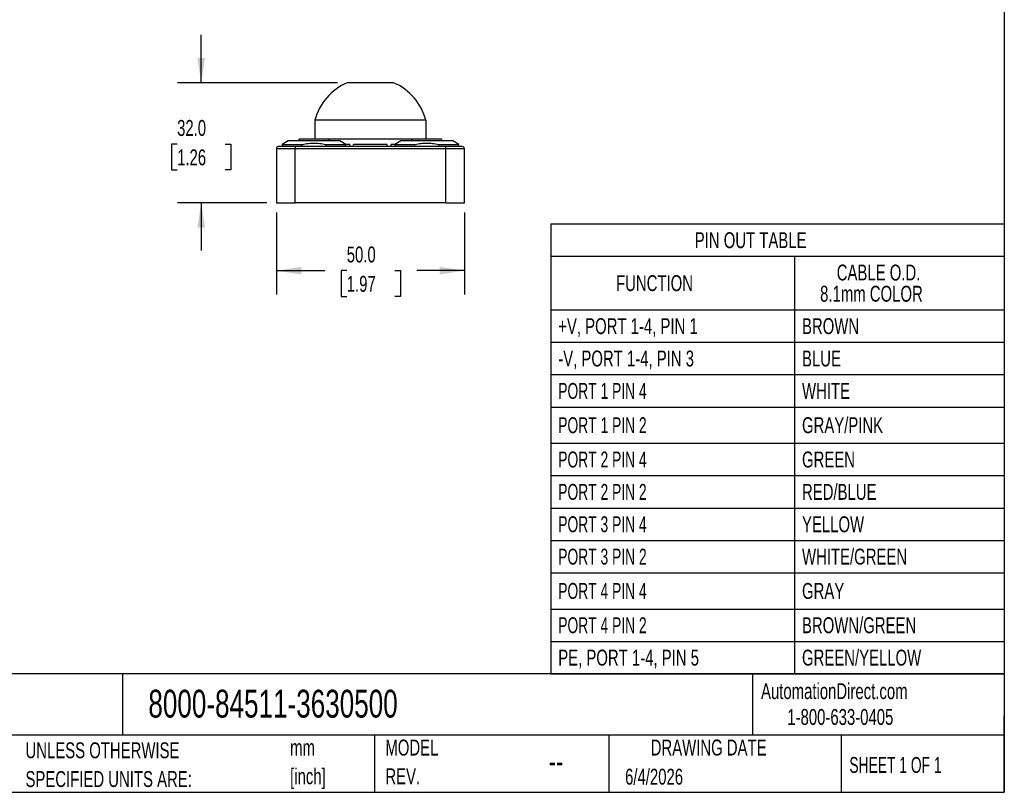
# Model space of a CAD drawing. Header units: millimetres. Extents: x 13 to 546, y 13 to 419.
# Tile 3 of 5: x 284 to 546, y 13 to 218. Entities that reach past the tile are written whole.
import ezdxf

# ---------------------------------------------------------------- set-up
doc = ezdxf.new("R2010")
doc.units = ezdxf.units.MM
doc.header["$LTSCALE"] = 2
doc.linetypes.add('SLD-Solid', pattern=[0])
doc.layers.add('DIMENSIONS', color=140, linetype='SLD-Solid', lineweight=25)
doc.layers.add('TEXT', color=140, linetype='SLD-Solid', lineweight=25)
doc.styles.add('SLDTEXTSTYLE0', font='TXT', dxfattribs={"width": 0.7})
doc.styles.add('SLDTEXTSTYLE1', font='TXT', dxfattribs={"width": 0.65})
doc.dimstyles.new('SLDDIMSTYLE0', dxfattribs={"dimtxt": 4.316016, "dimasz": 6.604, "dimexe": 0, "dimexo": 0.0625, "dimgap": 1.079004, "dimtad": 0, "dimtih": 1, "dimtoh": 1, "dimdec": 1, "dimrnd": 1e-09, "dimzin": 4, "dimdsep": 46, "dimtxsty": 'SLDTEXTSTYLE0', "dimsah": 1, "dimcen": 0.09, "dimadec": 0, "dimazin": 1, "dimtfac": 1, "dimtdec": 1, "dimtofl": 0, "dimtmove": 0, "dimatfit": 3, "dimfxl": 0, "dimfrac": 2, "dimtolj": 1, "dimtzin": 12, "dimarcsym": 0})
doc.dimstyles.new('SLDDIMSTYLE2', dxfattribs={"dimtxt": 4.316016, "dimasz": 6.604, "dimexe": 0, "dimexo": 0.0625, "dimgap": 1.079004, "dimtad": 0, "dimtih": 1, "dimtoh": 1, "dimdec": 1, "dimrnd": 1e-09, "dimzin": 4, "dimdsep": 46, "dimtxsty": 'SLDTEXTSTYLE0', "dimsah": 1, "dimcen": 0.09, "dimadec": 0, "dimazin": 1, "dimtfac": 1, "dimtdec": 1, "dimtmove": 0, "dimatfit": 0, "dimfxl": 0, "dimfrac": 2, "dimtolj": 1, "dimtzin": 12, "dimarcsym": 0})

# ---------------------------------------------------------------- blocks, each defined once
blk = doc.blocks.new('SW_NOTE_0')
at = {"layer": 'TEXT', "color": 0, "char_height": 4.233, "attachment_point": 1, "style": 'SLDTEXTSTYLE0'}
for s, insert in [('mm', (0, 5.46)), ('[inch]', (0, -2.19))]:
    blk.add_mtext(s, dxfattribs=dict(at, insert=insert))
blk = doc.blocks.new('SW_NOTE_0_1')
at = {"layer": 'TEXT', "color": 0, "char_height": 4.2333, "attachment_point": 1, "style": 'SLDTEXTSTYLE0'}
for s, insert in [('UNLESS OTHERWISE', (0, 5.46)), ('SPECIFIED UNITS ARE:', (0, -2.19))]:
    blk.add_mtext(s, dxfattribs=dict(at, insert=insert))
blk = doc.blocks.new('SW_NOTE_0_6')
at = {"layer": 'TEXT', "color": 0, "char_height": 4.233, "attachment_point": 1, "style": 'SLDTEXTSTYLE0'}
for s, insert in [('MODEL', (0, 5.46)), ('REV.', (0, -2.19))]:
    blk.add_mtext(s, dxfattribs=dict(at, insert=insert))
blk = doc.blocks.new('SW_TABLEANNOTATION_0')
at = {"layer": 'TEXT', "color": 0}
for p, q in [((0, 0), (0, -8.62)), ((0, 0), (64.84, 0)), ((64.84, 0), (120.58, 0)), ((120.58, 0), (120.58, -8.62)), ((0, -8.62), (0, -22.88)), ((0, -8.62), (64.84, -8.62)), ((64.84, -8.62), (64.84, -22.88)), ((64.84, -8.62), (120.58, -8.62)), ((120.58, -8.62), (120.58, -22.88)), ((0, -22.88), (0, -31.5)), ((0, -22.88), (64.84, -22.88)), ((64.84, -22.88), (64.84, -31.5)), ((64.84, -22.88), (120.58, -22.88)), ((120.58, -22.88), (120.58, -31.5)), ((0, -31.5), (0, -40.11)), ((0, -31.5), (64.84, -31.5)), ((64.84, -31.5), (64.84, -40.11)), ((64.84, -31.5), (120.58, -31.5)), ((120.58, -31.5), (120.58, -40.11)), ((0, -40.11), (0, -48.73)), ((0, -40.11), (64.84, -40.11)), ((64.84, -40.11), (64.84, -48.73)), ((64.84, -40.11), (120.58, -40.11)), ((120.58, -40.11), (120.58, -48.73)), ((0, -48.73), (0, -58.38)), ((0, -48.73), (64.84, -48.73)), ((64.84, -48.73), (64.84, -58.38)), ((64.84, -48.73), (120.58, -48.73)), ((120.58, -48.73), (120.58, -58.38)), ((0, -58.38), (0, -66.99)), ((0, -58.38), (64.84, -58.38)), ((64.84, -58.38), (64.84, -66.99)), ((64.84, -58.38), (120.58, -58.38)), ((120.58, -58.38), (120.58, -66.99)), ((0, -66.99), (0, -75.61)), ((0, -66.99), (64.84, -66.99)), ((64.84, -66.99), (64.84, -75.61)), ((64.84, -66.99), (120.58, -66.99)), ((120.58, -66.99), (120.58, -75.61)), ((0, -75.61), (0, -84.23)), ((0, -75.61), (64.84, -75.61)), ((64.84, -75.61), (64.84, -84.23)), ((64.84, -75.61), (120.58, -75.61)), ((120.58, -75.61), (120.58, -84.23)), ((0, -84.23), (0, -92.85)), ((0, -84.23), (64.84, -84.23)), ((64.84, -84.23), (64.84, -92.85)), ((64.84, -84.23), (120.58, -84.23)), ((120.58, -84.23), (120.58, -92.85)), ((0, -92.85), (0, -102.49)), ((0, -92.85), (64.84, -92.85)), ((64.84, -92.85), (64.84, -102.49)), ((64.84, -92.85), (120.58, -92.85)), ((120.58, -92.85), (120.58, -102.49)), ((0, -102.49), (0, -111.11)), ((0, -102.49), (64.84, -102.49)), ((64.84, -102.49), (64.84, -111.11)), ((64.84, -102.49), (120.58, -102.49)), ((120.58, -102.49), (120.58, -111.11)), ((0, -111.11), (0, -119.73)), ((0, -111.11), (64.84, -111.11)), ((64.84, -111.11), (64.84, -119.73)), ((64.84, -111.11), (120.58, -111.11)), ((120.58, -111.11), (120.58, -119.73)), ((0, -119.73), (64.84, -119.73)), ((64.84, -119.73), (120.58, -119.73))]:
    blk.add_line(p, q, dxfattribs=at)
at = {"layer": 'TEXT', "color": 0, "attachment_point": 1}
for s, insert, char_height, style in [('PIN OUT TABLE', (38.31, -2.2), 4.2333, 'SLDTEXTSTYLE0'), ('CABLE O.D.', (76.08, -10.82), 4.233, 'SLDTEXTSTYLE0'), ('FUNCTION', (17.38, -13.64), 4.233, 'SLDTEXTSTYLE0'), ('8.1mm COLOR', (71.66, -16.46), 4.2333, 'SLDTEXTSTYLE0'), ('+V, PORT 1-4, PIN 1', (2, -25.08), 4.2333, 'SLDTEXTSTYLE0'), ('BROWN', (66.84, -25.08), 4.233, 'SLDTEXTSTYLE0'), ('-V, PORT 1-4, PIN 3', (2, -33.7), 4.2333, 'SLDTEXTSTYLE0'), ('BLUE', (66.84, -33.7), 4.233, 'SLDTEXTSTYLE0'), ('PORT 1 PIN 4', (2, -42.32), 4.2333, 'SLDTEXTSTYLE1'), ('WHITE', (66.84, -42.32), 4.233, 'SLDTEXTSTYLE0'), ('PORT 1 PIN 2', (2, -51.45), 4.2333, 'SLDTEXTSTYLE1'), ('GRAY/PINK', (66.84, -51.45), 4.233, 'SLDTEXTSTYLE0'), ('PORT 2 PIN 4', (2, -60.58), 4.2333, 'SLDTEXTSTYLE1'), ('GREEN', (66.84, -60.58), 4.233, 'SLDTEXTSTYLE0'), ('PORT 2 PIN 2', (2, -69.2), 4.2333, 'SLDTEXTSTYLE1'), ('RED/BLUE', (66.84, -69.2), 4.233, 'SLDTEXTSTYLE0'), ('PORT 3 PIN 4', (2, -77.81), 4.2333, 'SLDTEXTSTYLE1'), ('YELLOW', (66.84, -77.81), 4.233, 'SLDTEXTSTYLE0'), ('PORT 3 PIN 2', (2, -86.43), 4.2333, 'SLDTEXTSTYLE1'), ('WHITE/GREEN', (66.84, -86.43), 4.2333, 'SLDTEXTSTYLE0'), ('PORT 4 PIN 4', (2, -95.56), 4.2333, 'SLDTEXTSTYLE1'), ('GRAY', (66.84, -95.56), 4.233, 'SLDTEXTSTYLE0'), ('PORT 4 PIN 2', (2, -104.69), 4.2333, 'SLDTEXTSTYLE1'), ('BROWN/GREEN', (66.84, -104.69), 4.2333, 'SLDTEXTSTYLE0'), ('PE, PORT 1-4, PIN 5', (2, -113.31), 4.2333, 'SLDTEXTSTYLE0'), ('GREEN/YELLOW', (66.84, -113.31), 4.2333, 'SLDTEXTSTYLE0')]:
    blk.add_mtext(s, dxfattribs=dict(at, insert=insert, char_height=char_height, style=style))
blk = doc.blocks.new('_D_6')
at = {"layer": 'DIMENSIONS'}
for p, q in [((352.48, 167.04), (352.48, 145.2)), ((402.48, 167.04), (402.48, 145.2)), ((352.48, 151.55), (365.34, 151.55)), ((371.19, 151.55), (369.74, 151.55)), ((369.74, 151.55), (369.74, 144.69)), ((384.01, 151.55), (385.46, 151.55)), ((385.46, 151.55), (385.46, 144.69)), ((402.48, 151.55), (389.86, 151.55)), ((369.74, 144.69), (371.19, 144.69)), ((385.46, 144.69), (384.01, 144.69))]:
    blk.add_line(p, q, dxfattribs=at)
for points in [[(352.48, 151.55), (359.08, 150.53), (359.08, 152.56)], [(402.48, 151.55), (395.87, 152.56), (395.87, 150.53)]]:
    blk.add_solid(points, dxfattribs=at)
at = {"layer": 'DIMENSIONS', "char_height": 4.233, "attachment_point": 1, "style": 'SLDTEXTSTYLE0'}
for s, insert in [('50.0', (371.19, 157.97)), ('1.97', (371.19, 150.15))]:
    blk.add_mtext(s, dxfattribs=dict(at, insert=insert))
blk = doc.blocks.new('_D_7')
at = {"layer": 'DIMENSIONS'}
for p, q in [((332.48, 201.58), (332.48, 214.28)), ((368.77, 201.58), (326.13, 201.58)), ((326.07, 185.22), (324.62, 185.22)), ((324.62, 185.22), (324.62, 178.36)), ((338.89, 185.22), (340.34, 185.22)), ((340.34, 185.22), (340.34, 178.36)), ((324.62, 178.36), (326.07, 178.36)), ((340.34, 178.36), (338.89, 178.36)), ((349.94, 169.58), (326.13, 169.58)), ((332.48, 169.58), (332.48, 156.88))]:
    blk.add_line(p, q, dxfattribs=at)
for points in [[(332.48, 201.58), (333.49, 208.19), (331.46, 208.19)], [(332.48, 169.58), (331.46, 162.98), (333.49, 162.98)]]:
    blk.add_solid(points, dxfattribs=at)
at = {"layer": 'DIMENSIONS', "char_height": 4.233, "attachment_point": 1, "style": 'SLDTEXTSTYLE0'}
for s, insert in [('32.0', (326.07, 191.65)), ('1.26', (326.07, 183.82))]:
    blk.add_mtext(s, dxfattribs=dict(at, insert=insert))

msp = doc.modelspace()

# ---------------------------------------------------------------- linework, layer by layer
for p, q in [((383.65, 201.58), (371.31, 201.58)), ((392.25, 191.58), (362.71, 191.58)), ((362.71, 191.58), (362.71, 186.58)), ((392.25, 191.58), (392.25, 186.58)), ((355.58, 186.08), (353.98, 185.16)), ((369.38, 186.08), (355.58, 186.08)), ((358.56, 186.58), (358.38, 186.08)), ((366.4, 186.58), (358.56, 186.58)), ((366.58, 186.08), (366.4, 186.58)), ((388.61, 186.58), (366.4, 186.58)), ((370.98, 185.16), (369.38, 186.08)), ((385.58, 186.08), (383.98, 185.16)), ((399.38, 186.08), (385.58, 186.08)), ((396.4, 186.58), (388.61, 186.58)), ((396.58, 186.08), (396.4, 186.58)), ((400.98, 185.16), (399.38, 186.08)), ((352.48, 184.08), (352.48, 169.58)), ((352.48, 184.08), (357.48, 184.08)), ((357.48, 184.58), (352.98, 184.58)), ((353.98, 185.16), (353.98, 184.58)), ((353.98, 185.16), (359.34, 185.16)), ((397.48, 184.58), (357.48, 184.58)), ((357.48, 184.58), (357.48, 184.08)), ((357.48, 169.58), (357.48, 184.08)), ((357.48, 184.08), (397.48, 184.08)), ((359.34, 184.58), (359.34, 185.16)), ((365.62, 185.16), (370.98, 185.16)), ((365.62, 185.16), (365.62, 184.58)), ((370.98, 184.58), (370.98, 185.16)), ((371.98, 185.08), (370.98, 185.08)), ((371.98, 184.58), (371.98, 185.08)), ((372.98, 184.61), (372, 184.59)), ((372.98, 184.58), (372.98, 185.08)), ((381.98, 185.08), (372.98, 185.08)), ((381.98, 184.58), (381.98, 185.08)), ((382.98, 184.59), (381.98, 184.63)), ((382.98, 184.58), (382.98, 185.08)), ((383.98, 185.08), (382.98, 185.08)), ((383.98, 185.16), (383.98, 184.58)), ((383.98, 185.16), (389.34, 185.16)), ((389.34, 184.58), (389.34, 185.16)), ((395.62, 185.16), (400.98, 185.16)), ((395.62, 185.16), (395.62, 184.58)), ((401.98, 184.58), (397.48, 184.58)), ((397.48, 184.58), (397.48, 184.08)), ((397.48, 184.08), (402.48, 184.08)), ((397.48, 184.08), (397.48, 169.58)), ((400.98, 184.58), (400.98, 185.16)), ((402.48, 169.58), (402.48, 184.08)), ((352.48, 169.58), (357.48, 169.58)), ((397.48, 169.58), (357.48, 169.58)), ((397.48, 169.58), (402.48, 169.58))]:
    msp.add_line(p, q)
for centre, radius, start, end in [((377.48, 187.58), 15.3, 113.7896, 164.8446), ((377.48, 187.58), 15.3, 15.1554, 66.2104), ((352.98, 184.08), 0.5, 90, 180), ((401.98, 184.08), 0.5, 0, 90)]:
    msp.add_arc(centre, radius, start, end)
msp.add_open_spline([(388.43, 186.08), (388.49, 186.25), (388.55, 186.41), (388.61, 186.58)], degree=3)
for points in [[(359.34, 185.16), (359.9, 185.28), (360.44, 185.36), (361.47, 185.48), (361.97, 185.5), (362.98, 185.5), (363.49, 185.48), (364.52, 185.36), (365.05, 185.28), (365.62, 185.16)], [(389.34, 185.16), (389.9, 185.28), (390.44, 185.36), (391.47, 185.48), (391.97, 185.5), (392.98, 185.5), (393.49, 185.48), (394.52, 185.36), (395.05, 185.28), (395.62, 185.16)]]:
    msp.add_open_spline(points, degree=3, knots=[0, 0, 0, 0, 0.25, 0.25, 0.5, 0.5, 0.75, 0.75, 1, 1, 1, 1])
at = {"layer": 'TEXT'}
for p, q in [((546.1, 419.1), (546.1, 12.7)), ((546.1, 44.25), (12.7, 44.25)), ((311.52, 44.25), (311.52, 27.94)), ((479.15, 44.25), (479.15, 27.94)), ((546.1, 12.7), (546.1, 33.02)), ((546.1, 27.94), (12.7, 27.94)), ((378.6, 27.94), (378.6, 12.7)), ((440.93, 27.94), (440.93, 12.7)), ((502.7, 27.94), (502.7, 12.7)), ((12.7, 12.7), (546.1, 12.7))]:
    msp.add_line(p, q, dxfattribs=at)

# ---------------------------------------------------------------- block references
for name, p in [('SW_TABLEANNOTATION_0', (425.45, 163.98)), ('SW_NOTE_0_6', (381.47, 21.27)), ('SW_NOTE_0_1', (285.74, 20.54)), ('SW_NOTE_0', (356.13, 21.27))]:
    msp.add_blockref(name, p, dxfattribs=at)

# ---------------------------------------------------------------- texts
for s, insert, char_height, attachment_point, style in [('AutomationDirect.com', (481.39, 41.75), 4.2333, 1, 'SLDTEXTSTYLE0'), ('8000-84511-3630500', (318.42, 40), 7.4083, 1, 'SLDTEXTSTYLE0'), ('1-800-633-0405', (488.38, 34.87), 4.2333, 1, 'SLDTEXTSTYLE0'), ('DRAWING DATE', (467.45, 26.73), 4.2333, 2, 'SLDTEXTSTYLE0'), ('SHEET 1 OF 1', (504.88, 22.1), 4.2333, 1, 'SLDTEXTSTYLE1'), ('--', (424.86, 24.15), 6.35, 1, 'SLDTEXTSTYLE0'), ('6/4/2026', (445.23, 18.98), 4.233, 1, 'SLDTEXTSTYLE0')]:
    msp.add_mtext(s, dxfattribs=dict(at, insert=insert, char_height=char_height, attachment_point=attachment_point, style=style))

# ---------------------------------------------------------------- dimensions: what is measured, and where the dimension line sits
at = {"layer": 'DIMENSIONS'}
dim = msp.add_linear_dim(base=(332.48, 201.58), p1=(352.48, 169.58), p2=(371.31, 201.58), angle=90, dimstyle='SLDDIMSTYLE2', dxfattribs=at)
dim.commit()
dim.dimension.update_dxf_attribs({"geometry": '_D_7', "text_midpoint": (332.48, 185.22), "dimtype": 160})
dim = msp.add_linear_dim(base=(402.48, 151.55), p1=(352.48, 169.58), p2=(402.48, 169.58), dimstyle='SLDDIMSTYLE0', dxfattribs=at)
dim.commit()
dim.dimension.update_dxf_attribs({"geometry": '_D_6', "text_midpoint": (377.6, 151.55), "dimtype": 160})

doc.saveas('drawing.dxf')
